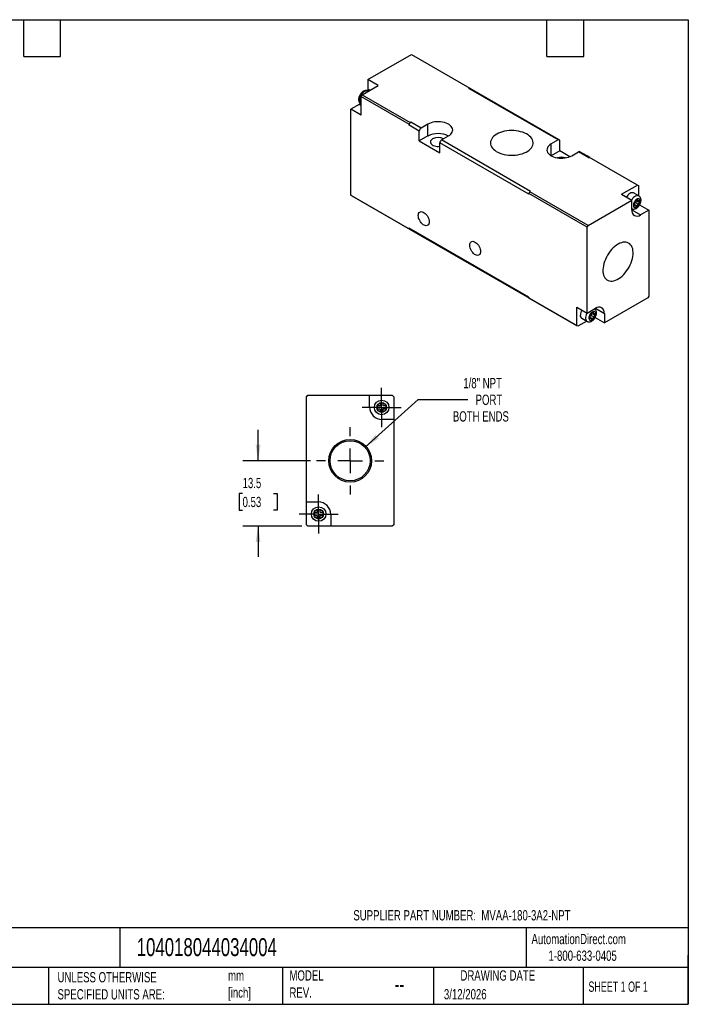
# Model space of a CAD drawing. Header units: millimetres. Extents: x 6 to 273, y 6 to 210.
# Tile 2 of 2: x 135 to 273, y 6 to 210. Entities that reach past the tile are written whole.
import ezdxf

# ---------------------------------------------------------------- set-up
doc = ezdxf.new("R2010")
doc.units = ezdxf.units.MM
doc.linetypes.add('SLD-Center', pattern=[19.05, 15.24, -1.27, 1.27, -1.27])
doc.linetypes.add('SLD-Solid', pattern=[0])
doc.layers.add('CENTER', color=40, linetype='SLD-Center')
doc.layers.add('DIMENSIONS', color=140, linetype='SLD-Solid', lineweight=25)
doc.layers.add('TEXT', color=140, linetype='SLD-Solid', lineweight=25)
doc.styles.add('SLDTEXTSTYLE0', font='TXT', dxfattribs={"width": 0.7})
doc.styles.add('SLDTEXTSTYLE1', font='TXT', dxfattribs={"width": 0.65})
doc.dimstyles.new('SLDDIMSTYLE0', dxfattribs={"dimtxt": 2.158008, "dimasz": 3.302, "dimexe": 0, "dimexo": 0.0625, "dimgap": 0.539502, "dimtad": 0, "dimtih": 1, "dimtoh": 1, "dimdec": 1, "dimrnd": 1e-09, "dimzin": 12, "dimdsep": 46, "dimtxsty": 'SLDTEXTSTYLE0', "dimsah": 1, "dimcen": 0.09, "dimadec": 0, "dimazin": 3, "dimtfac": 1, "dimtdec": 1, "dimtmove": 0, "dimatfit": 0, "dimfxl": 0, "dimfrac": 2, "dimtolj": 1, "dimtzin": 12, "dimarcsym": 0})
doc.dimstyles.new('SLDDIMSTYLE4', dxfattribs={"dimtxt": 2.158008, "dimasz": 3.302, "dimexe": 0, "dimexo": 0.0625, "dimgap": 0.539502, "dimtad": 0, "dimtih": 1, "dimtoh": 1, "dimdec": 1, "dimrnd": 1e-09, "dimzin": 12, "dimdsep": 46, "dimtxsty": 'SLDTEXTSTYLE0', "dimsah": 1, "dimcen": 0, "dimadec": 0, "dimazin": 3, "dimtfac": 1, "dimtdec": 1, "dimtofl": 0, "dimtmove": 0, "dimatfit": 3, "dimfxl": 0, "dimfrac": 2, "dimtolj": 1, "dimtzin": 12, "dimarcsym": 0})

# ---------------------------------------------------------------- blocks, each defined once
blk = doc.blocks.new('_D_6')
at = {"layer": 'DIMENSIONS'}
for p, q in [((184.26, 118.53), (184.26, 124.88)), ((195.05, 118.53), (181.09, 118.53)), ((181.06, 111.78), (180.33, 111.78)), ((180.33, 111.78), (180.33, 108.35)), ((187.47, 111.78), (188.19, 111.78)), ((188.19, 111.78), (188.19, 108.35)), ((180.33, 108.35), (181.06, 108.35)), ((188.19, 108.35), (187.47, 108.35)), ((193.29, 105.03), (181.09, 105.03)), ((184.26, 105.03), (184.26, 98.68))]:
    blk.add_line(p, q, dxfattribs=at)
for points in [[(184.26, 118.53), (184.77, 121.83), (183.76, 121.83)], [(184.26, 105.03), (183.76, 101.73), (184.77, 101.73)]]:
    blk.add_solid(points, dxfattribs=at)
at = {"layer": 'DIMENSIONS', "char_height": 2.117, "attachment_point": 1, "style": 'SLDTEXTSTYLE0'}
for s, insert in [('13.5', (181.06, 114.99)), ('0.53', (181.06, 111.08))]:
    blk.add_mtext(s, dxfattribs=dict(at, insert=insert))
blk = doc.blocks.new('_D_7')
at = {"layer": 'DIMENSIONS'}
for p, q in [((206.34, 121.3), (217.31, 131.16)), ((217.31, 131.16), (227.56, 131.16))]:
    blk.add_line(p, q, dxfattribs=at)
blk.add_solid([(206.34, 121.3), (209.14, 123.13), (208.46, 123.88)], dxfattribs=at)
at = {"layer": 'DIMENSIONS', "char_height": 2.117, "attachment_point": 1, "style": 'SLDTEXTSTYLE0'}
for s, insert in [('1/8" NPT', (226.61, 135.6)), ('PORT', (229.15, 132.17)), ('BOTH ENDS', (224.46, 128.74))]:
    blk.add_mtext(s, dxfattribs=dict(at, insert=insert))
blk = doc.blocks.new('SW_CENTERMARKSYMBOL_2')
at = {"layer": 'CENTER', "color": 0}
for p, q in [((0, 5.08), (0, 6.95)), ((0, 0), (0, 2.54)), ((-5.08, 0), (-6.95, 0)), ((0, 0), (-2.54, 0)), ((0, 0), (0, -2.54)), ((0, 0), (2.54, 0)), ((5.08, 0), (6.95, 0)), ((0, -5.08), (0, -6.95))]:
    blk.add_line(p, q, dxfattribs=at)
blk = doc.blocks.new('SW_CENTERMARKSYMBOL_3')
at = {"layer": 'CENTER', "color": 0}
for p, q in [((0, 2.54), (0, 4.04)), ((0, 0), (0, 2.54)), ((-2.54, 0), (-4.04, 0)), ((0, 0), (-2.54, 0)), ((0, 0), (0, -2.54)), ((0, 0), (2.54, 0)), ((2.54, 0), (4.04, 0)), ((0, -2.54), (0, -4.04))]:
    blk.add_line(p, q, dxfattribs=at)
blk = doc.blocks.new('SW_CENTERMARKSYMBOL_4')
at = {"layer": 'CENTER', "color": 0}
for p, q in [((0, 2.54), (0, 4.04)), ((0, 0), (0, 2.54)), ((-2.54, 0), (-4.04, 0)), ((0, 0), (-2.54, 0)), ((0, 0), (0, -2.54)), ((0, 0), (2.54, 0)), ((2.54, 0), (4.04, 0)), ((0, -2.54), (0, -4.04))]:
    blk.add_line(p, q, dxfattribs=at)

msp = doc.modelspace()

# ---------------------------------------------------------------- linework, layer by layer
for p, q in [((206.93, 197.18), (215.91, 202.37)), ((215.91, 202.37), (227.93, 195.43)), ((209.05, 195.96), (206.93, 197.18)), ((206.93, 197.18), (206.93, 195.22)), ((205.72, 194.04), (209.05, 195.96)), ((207.35, 194.98), (206.93, 195.22)), ((227.78, 195.35), (227.93, 195.43)), ((246.17, 184.73), (227.78, 195.35)), ((227.93, 195.43), (228, 195.39)), ((228, 195.39), (228.03, 195.37)), ((246.42, 184.76), (228.03, 195.37)), ((205.51, 193.67), (205.72, 194.04)), ((205.51, 189.83), (205.51, 193.67)), ((205.51, 193.67), (215.41, 187.96)), ((205.72, 194.04), (215.62, 188.33)), ((207.01, 194.78), (206.97, 194.81)), ((205.09, 192.04), (203.39, 191.06)), ((203.39, 173.34), (203.39, 191.06)), ((205.51, 189.83), (203.39, 191.06)), ((205.51, 191.79), (205.09, 192.04)), ((205.47, 192.21), (205.51, 192.19)), ((215.41, 187.96), (215.48, 188.08)), ((215.41, 187.79), (215.41, 187.96)), ((217.53, 186.57), (215.41, 187.79)), ((215.48, 188.08), (215.55, 188.2)), ((215.55, 188.2), (215.62, 188.33)), ((215.62, 188.33), (215.76, 188.41)), ((217.89, 187.18), (215.76, 188.41)), ((219.3, 188), (217.89, 187.18)), ((219.3, 185.55), (219.3, 188)), ((217.53, 184.53), (217.53, 186.57)), ((219.3, 185.55), (217.53, 184.53)), ((222.13, 184.73), (223.54, 185.55)), ((217.53, 184.53), (221.77, 182.08)), ((221.77, 182.08), (221.77, 184.12)), ((240.16, 173.51), (221.77, 184.12)), ((240.51, 174.12), (222.13, 184.73)), ((246.17, 184.73), (244.76, 183.92)), ((244.76, 181.47), (244.76, 183.92)), ((246.52, 182.49), (246.52, 184.53)), ((246.52, 182.49), (244.76, 181.47)), ((248.61, 181.28), (246.52, 182.49)), ((249, 181.47), (250.41, 182.28)), ((252.53, 181.06), (250.41, 182.28)), ((252.78, 181.08), (250.66, 182.31)), ((252.53, 181.06), (252.67, 181.14)), ((262.57, 175.43), (252.67, 181.14)), ((259.25, 173.51), (262.57, 175.43)), ((262.57, 175.43), (262.79, 175.3)), ((262.79, 175.3), (262.79, 173.2)), ((203.39, 173.34), (215.41, 166.4)), ((203.6, 173.22), (203.39, 173.34)), ((203.6, 173.22), (215.62, 166.28)), ((240.16, 173.67), (240.23, 173.79)), ((252.18, 166.73), (240.16, 173.67)), ((240.16, 173.51), (240.16, 173.67)), ((240.3, 173.92), (240.37, 174.04)), ((240.37, 174.04), (240.51, 174.12)), ((252.39, 167.1), (240.37, 174.04)), ((259.25, 173.51), (261.37, 172.28)), ((262.83, 173.17), (261.77, 173.79)), ((252.39, 167.1), (261.37, 172.28)), ((261.37, 170.32), (261.37, 172.28)), ((262.22, 171.79), (261.8, 171.55)), ((261.8, 171.55), (261.8, 171.06)), ((261.8, 171.55), (262.22, 171.3)), ((261.8, 171.06), (262.22, 171.3)), ((261.94, 171.63), (261.94, 171.47)), ((262.65, 172.53), (262.22, 172.28)), ((262.22, 172.28), (262.22, 171.79)), ((262.22, 172.28), (262.65, 172.04)), ((262.36, 172.2), (262.22, 172.12)), ((262.22, 171.79), (262.65, 171.55)), ((262.22, 171.3), (262.22, 170.81)), ((262.22, 171.3), (262.65, 171.06)), ((262.22, 170.81), (262.65, 171.06)), ((262.36, 172.2), (262.36, 172.2)), ((262.36, 172.2), (263.07, 171.79)), ((262.65, 172.04), (262.65, 172.53)), ((263.07, 172.28), (262.65, 172.04)), ((262.65, 171.55), (263.07, 171.79)), ((262.65, 171.06), (262.65, 171.55)), ((263.01, 171.34), (264.91, 170.24)), ((263.07, 171.79), (263.07, 172.28)), ((261.37, 170.32), (263.21, 169.26)), ((264.91, 170.24), (263.21, 169.26)), ((264.91, 170.24), (264.91, 152.52)), ((252.18, 166.73), (252.39, 167.1)), ((252.18, 149.01), (252.18, 166.73)), ((240.16, 152.28), (215.41, 166.56)), ((215.41, 166.4), (215.41, 166.56)), ((215.48, 166.36), (215.41, 166.4)), ((215.52, 166.34), (215.48, 166.36)), ((215.51, 166.34), (240.26, 152.05)), ((264.91, 152.52), (264.7, 152.15)), ((240.16, 152.11), (240.16, 152.28)), ((250.06, 146.4), (240.16, 152.11)), ((240.23, 152.07), (240.16, 152.11)), ((240.37, 151.99), (240.3, 152.03)), ((250.27, 146.28), (240.37, 151.99)), ((264.7, 152.15), (255.72, 146.97)), ((250.06, 150.24), (252.18, 149.01)), ((250.06, 146.4), (250.06, 150.24)), ((252.18, 149.01), (253.88, 149.99)), ((253.03, 148.52), (252.6, 148.28)), ((252.75, 148.36), (252.75, 148.2)), ((253.45, 149.26), (253.03, 149.01)), ((253.03, 149.01), (253.03, 148.52)), ((253.03, 149.01), (253.45, 148.77)), ((253.17, 148.93), (253.03, 148.85)), ((253.03, 148.52), (253.45, 148.28)), ((253.17, 148.93), (253.17, 148.93)), ((253.17, 148.93), (253.88, 148.52)), ((253.45, 148.77), (253.45, 149.26)), ((253.88, 149.01), (253.45, 148.77)), ((253.45, 148.28), (253.88, 148.52)), ((253.88, 149.99), (255.72, 148.93)), ((253.88, 148.52), (253.88, 149.01)), ((255.72, 148.93), (255.72, 146.97)), ((250.27, 146.28), (250.06, 146.4)), ((252.09, 147.33), (250.27, 146.28)), ((251.08, 147.92), (252.14, 147.3)), ((252.6, 148.28), (252.6, 147.79)), ((252.6, 148.28), (253.03, 148.03)), ((252.6, 147.79), (253.03, 148.03)), ((253.03, 148.03), (253.03, 147.54)), ((253.03, 148.03), (253.45, 147.79)), ((253.03, 147.54), (253.45, 147.79)), ((253.45, 147.79), (253.45, 148.28)), ((253.82, 148.07), (255.72, 146.97)), ((194.26, 131.73), (194.56, 132.03)), ((194.26, 110.03), (194.26, 131.73)), ((194.56, 132.03), (207.26, 132.03)), ((207.26, 129.63), (207.26, 132.03)), ((207.26, 132.03), (211.96, 132.03)), ((210.06, 130.43), (209.46, 130.43)), ((209.46, 130.43), (209.46, 129.83)), ((210.06, 129.83), (210.06, 130.43)), ((211.96, 132.03), (212.26, 131.73)), ((212.26, 131.73), (212.26, 127.03)), ((209.46, 129.83), (208.86, 129.83)), ((208.86, 129.83), (208.86, 129.23)), ((208.86, 129.23), (209.46, 129.23)), ((209.46, 129.23), (209.46, 128.63)), ((209.46, 128.63), (210.06, 128.63)), ((210.66, 129.83), (210.06, 129.83)), ((210.06, 128.63), (210.06, 129.23)), ((210.06, 129.23), (210.66, 129.23)), ((210.66, 129.23), (210.66, 129.83)), ((212.26, 127.03), (209.86, 127.03)), ((212.26, 127.03), (212.26, 105.33)), ((194.26, 110.03), (196.66, 110.03)), ((194.26, 105.33), (194.26, 110.03)), ((196.46, 107.83), (195.86, 107.83)), ((195.86, 107.83), (195.86, 107.23)), ((197.06, 108.43), (196.46, 108.43)), ((196.46, 108.43), (196.46, 107.83)), ((197.06, 107.83), (197.06, 108.43)), ((197.66, 107.83), (197.06, 107.83)), ((197.66, 107.23), (197.66, 107.83)), ((195.86, 107.23), (196.46, 107.23)), ((196.46, 107.23), (196.46, 106.63)), ((196.46, 106.63), (197.06, 106.63)), ((197.06, 107.23), (197.66, 107.23)), ((197.06, 106.63), (197.06, 107.23)), ((199.26, 107.43), (199.26, 105.03)), ((194.56, 105.03), (194.26, 105.33)), ((199.26, 105.03), (194.56, 105.03)), ((211.96, 105.03), (199.26, 105.03)), ((212.26, 105.33), (211.96, 105.03))]:
    msp.add_line(p, q)
at = {"flags": 128}
for points in [[(206.93, 195.22), (206.91, 194.91), (206.9, 194.86)], [(206.97, 194.81), (206.83, 194.86), (206.66, 194.88), (206.47, 194.84), (206.27, 194.76), (206.07, 194.63), (205.87, 194.47), (205.69, 194.26), (205.52, 194.03), (205.38, 193.78), (205.28, 193.53), (205.2, 193.27), (205.16, 193.02), (205.16, 192.78), (205.2, 192.58), (205.28, 192.4), (205.38, 192.27), (205.47, 192.21)], [(205.4, 192.25), (205.35, 192.21), (205.09, 192.04)], [(223.54, 185.55), (223.81, 185.73), (224.04, 185.93), (224.21, 186.14), (224.34, 186.36), (224.41, 186.6), (224.42, 186.83), (224.38, 187.07), (224.28, 187.3), (224.13, 187.52), (223.93, 187.72), (223.68, 187.91), (223.39, 188.08), (223.07, 188.22), (222.71, 188.34), (222.33, 188.42), (221.93, 188.48), (221.52, 188.5), (221.11, 188.5), (220.71, 188.46), (220.32, 188.39), (219.95, 188.28), (219.61, 188.15), (219.3, 188)], [(220.29, 184.98), (220.1, 184.85), (219.96, 184.7), (219.86, 184.54), (219.82, 184.37), (219.84, 184.2), (219.9, 184.03), (220.02, 183.87), (220.19, 183.73), (220.4, 183.61), (220.64, 183.52), (220.91, 183.45), (221.2, 183.41), (221.49, 183.4), (221.77, 183.42)], [(233.51, 185.92), (233.18, 185.71), (232.9, 185.48), (232.66, 185.24), (232.47, 184.98), (232.34, 184.71), (232.25, 184.44), (232.22, 184.16), (232.24, 183.88), (232.31, 183.6), (232.44, 183.33), (232.61, 183.07), (232.84, 182.82), (233.11, 182.59), (233.42, 182.37), (233.77, 182.18), (234.16, 182.01), (234.58, 181.87), (235.02, 181.75), (235.48, 181.66), (235.96, 181.61), (236.44, 181.58), (236.93, 181.58), (237.41, 181.62), (237.88, 181.68), (238.34, 181.78), (238.77, 181.9), (239.18, 182.05), (239.56, 182.23), (239.91, 182.42), (240.21, 182.64), (240.47, 182.88), (240.68, 183.13), (240.85, 183.39), (240.96, 183.67), (241.02, 183.95), (241.03, 184.23), (240.98, 184.5), (240.88, 184.78), (240.73, 185.05), (240.53, 185.3), (240.28, 185.54), (239.99, 185.77), (239.65, 185.97), (239.28, 186.15), (238.88, 186.31), (238.45, 186.44), (238, 186.54), (237.53, 186.61), (237.05, 186.65), (236.56, 186.67), (236.08, 186.65), (235.6, 186.6), (235.14, 186.52), (234.69, 186.41), (234.26, 186.27), (233.87, 186.11), (233.51, 185.92)], [(244.76, 183.92), (244.49, 183.74), (244.26, 183.54), (244.09, 183.33), (243.96, 183.1), (243.89, 182.87), (243.88, 182.63), (243.92, 182.4), (244.02, 182.17), (244.17, 181.95), (244.37, 181.74), (244.62, 181.55), (244.91, 181.39), (245.23, 181.24), (245.59, 181.13), (245.97, 181.04), (246.37, 180.99), (246.77, 180.96), (247.18, 180.97), (247.59, 181.01), (247.98, 181.08), (248.35, 181.18), (248.69, 181.31), (249, 181.47)], [(261.77, 173.79), (261.71, 173.81), (261.55, 173.85), (261.37, 173.84), (261.17, 173.79), (260.97, 173.68), (260.77, 173.53), (260.58, 173.35), (260.4, 173.13), (260.27, 172.92)], [(262.83, 173.17), (262.69, 173.23), (262.52, 173.24), (262.33, 173.21), (262.13, 173.13), (261.93, 173), (261.73, 172.83), (261.55, 172.63), (261.38, 172.4), (261.33, 172.31)], [(263.14, 172.08), (263.12, 172.26), (263.06, 172.4), (262.97, 172.51), (262.86, 172.57), (262.71, 172.58), (262.56, 172.55), (262.39, 172.46), (262.23, 172.34), (262.08, 172.17), (261.95, 171.98), (261.84, 171.78), (261.77, 171.57), (261.73, 171.36), (261.73, 171.17), (261.77, 171.01), (261.84, 170.88), (261.95, 170.8), (262.08, 170.76), (262.23, 170.77), (262.39, 170.83), (262.56, 170.94), (262.71, 171.08), (262.86, 171.26), (262.97, 171.46), (263.06, 171.67), (263.12, 171.88), (263.14, 172.08)], [(219.58, 167.83), (219.56, 167.6), (219.51, 167.4), (219.41, 167.24), (219.29, 167.12), (219.13, 167.05), (218.96, 167.02), (218.76, 167.05), (218.56, 167.12), (218.35, 167.24), (218.14, 167.41), (217.95, 167.61), (217.77, 167.83), (217.61, 168.09), (217.49, 168.35), (217.4, 168.62), (217.34, 168.89), (217.32, 169.14), (217.34, 169.37), (217.4, 169.56), (217.49, 169.73), (217.61, 169.85), (217.77, 169.92), (217.95, 169.94), (218.14, 169.92), (218.35, 169.84), (218.56, 169.72), (218.76, 169.56), (218.96, 169.36), (219.13, 169.13), (219.29, 168.88), (219.41, 168.62), (219.51, 168.35), (219.56, 168.08), (219.58, 167.83)], [(230.19, 161.71), (230.17, 161.48), (230.11, 161.28), (230.02, 161.12), (229.89, 161), (229.74, 160.92), (229.56, 160.9), (229.37, 160.93), (229.16, 161), (228.95, 161.12), (228.75, 161.28), (228.55, 161.48), (228.38, 161.71), (228.22, 161.96), (228.1, 162.23), (228, 162.5), (227.95, 162.76), (227.93, 163.01), (227.95, 163.24), (228, 163.44), (228.1, 163.6), (228.22, 163.72), (228.38, 163.8), (228.55, 163.82), (228.75, 163.8), (228.95, 163.72), (229.16, 163.6), (229.37, 163.44), (229.56, 163.24), (229.74, 163.01), (229.89, 162.76), (230.02, 162.49), (230.11, 162.22), (230.17, 161.96), (230.19, 161.71)], [(258.54, 163.23), (258.2, 163.01), (257.86, 162.75), (257.53, 162.45), (257.21, 162.11), (256.91, 161.75), (256.63, 161.36), (256.37, 160.95), (256.14, 160.53), (255.93, 160.09), (255.76, 159.65), (255.62, 159.2), (255.52, 158.77), (255.46, 158.34), (255.43, 157.93), (255.44, 157.54), (255.48, 157.17), (255.57, 156.83), (255.69, 156.53), (255.84, 156.27), (256.03, 156.05), (256.25, 155.87), (256.5, 155.73), (256.77, 155.64), (257.06, 155.6), (257.37, 155.61), (257.7, 155.67), (258.03, 155.78), (258.37, 155.93), (258.72, 156.13), (259.06, 156.37), (259.39, 156.65), (259.72, 156.97), (260.03, 157.32), (260.32, 157.69), (260.59, 158.09), (260.84, 158.51), (261.06, 158.94), (261.24, 159.39), (261.4, 159.83), (261.52, 160.27), (261.6, 160.7), (261.65, 161.12), (261.66, 161.52), (261.63, 161.9), (261.57, 162.25), (261.46, 162.57), (261.32, 162.86), (261.15, 163.1), (260.95, 163.3), (260.72, 163.46), (260.46, 163.57), (260.18, 163.64), (259.87, 163.65), (259.56, 163.62), (259.23, 163.53), (258.89, 163.4), (258.54, 163.23)], [(252.14, 149.04), (252.05, 148.88), (251.94, 148.62), (251.87, 148.36), (251.83, 148.11), (251.83, 147.88), (251.87, 147.67), (251.94, 147.5), (252.05, 147.37), (252.14, 147.3)], [(253.95, 148.81), (253.93, 148.99), (253.87, 149.13), (253.78, 149.24), (253.66, 149.3), (253.52, 149.31), (253.36, 149.27), (253.2, 149.19), (253.04, 149.06), (252.89, 148.9), (252.76, 148.71), (252.65, 148.51), (252.58, 148.3), (252.54, 148.09), (252.54, 147.9), (252.58, 147.74), (252.65, 147.61), (252.76, 147.53), (252.89, 147.49), (253.04, 147.5), (253.2, 147.56), (253.36, 147.67), (253.52, 147.81), (253.66, 147.99), (253.78, 148.19), (253.87, 148.4), (253.93, 148.61), (253.95, 148.81)], [(194.46, 131.93), (194.41, 131.88), (194.36, 131.83)], [(212.16, 131.83), (212.12, 131.88), (212.06, 131.93)]]:
    msp.add_lwpolyline(points, dxfattribs=at)
for centre, radius in [((209.76, 129.53), 1.5), ((209.76, 129.53), 1), ((203.26, 118.53), 4.41), ((203.26, 118.53), 4.14), ((196.76, 107.53), 1.5), ((196.76, 107.53), 1)]:
    msp.add_circle(centre, radius)
for centre, radius, start, end in [((227.94, 195.11), 0.279, 78.0799, 123.6977), ((216.1, 187.78), 0.686, 153.7075, 178.4976), ((216.12, 187.82), 0.686, 121.5004, 146.2929), ((218.3, 186.53), 0.768, 122.6055, 177.3945), ((221.42, 181.46), 4.6, 62.5659, 117.4395), ((221.42, 182.81), 2.44, 62.4197, 117.5904), ((222.54, 184.09), 0.768, 122.6055, 177.3945), ((246.31, 184.56), 0.218, 350.786, 129.2033), ((246.88, 178.57), 2.59, 71.1484, 108.8516), ((250.56, 182.08), 0.251, 65.6929, 125.6176), ((262.5, 170.15), 1.14, 171.271, 308.7182), ((215.69, 166.55), 0.279, 176.3002, 221.9099), ((251.48, 148.51), 0.723, 172.9359, 235.7519), ((252.95, 148.52), 2.18, 148.9786, 177.9171), ((254.59, 149.1), 1.14, 351.271, 128.7182), ((209.86, 129.63), 2.6, 180, 270), ((196.66, 107.43), 2.6, 0, 90)]:
    msp.add_arc(centre, radius, start, end)
for points, knots in [([(206.97, 194.8), (206.94, 194.82), (206.86, 194.87), (206.7, 194.91), (206.5, 194.93), (206.3, 194.9), (206.1, 194.83), (205.9, 194.73), (205.71, 194.58), (205.53, 194.4), (205.37, 194.19), (205.23, 193.96), (205.12, 193.71), (205.05, 193.46), (205.01, 193.21), (205.01, 192.96), (205.05, 192.74), (205.13, 192.55), (205.24, 192.39), (205.36, 192.28), (205.44, 192.23), (205.47, 192.21)], [0, 0, 0, 0, 0.025635, 0.076016, 0.12575, 0.176487, 0.229609, 0.285809, 0.344547, 0.404272, 0.463883, 0.52338, 0.583138, 0.643525, 0.70507, 0.768131, 0.823182, 0.875309, 0.925167, 0.97378, 1, 1, 1, 1]), ([(263.29, 172.28), (263.29, 172.33), (263.28, 172.45), (263.24, 172.64), (263.17, 172.83), (263.06, 172.99), (262.94, 173.1), (262.86, 173.15), (262.83, 173.17)], [0, 0, 0, 0, 0.132071, 0.338129, 0.533064, 0.719449, 0.901097, 1, 1, 1, 1]), ([(261.37, 170.56), (261.39, 170.55), (261.46, 170.5), (261.61, 170.47), (261.8, 170.45), (262, 170.48), (262.2, 170.55), (262.4, 170.66), (262.59, 170.81), (262.77, 170.99), (262.93, 171.2), (263.07, 171.43), (263.18, 171.67), (263.25, 171.93), (263.28, 172.13), (263.29, 172.25), (263.29, 172.28)], [0, 0, 0, 0, 0.019795, 0.089824, 0.158989, 0.229591, 0.303541, 0.381775, 0.463506, 0.54656, 0.629448, 0.712184, 0.795296, 0.879292, 0.964914, 1, 1, 1, 1]), ([(252.14, 147.31), (252.17, 147.29), (252.25, 147.24), (252.41, 147.2), (252.61, 147.18), (252.81, 147.21), (253.01, 147.28), (253.21, 147.39), (253.4, 147.54), (253.58, 147.72), (253.74, 147.93), (253.88, 148.16), (253.98, 148.4), (254.06, 148.66), (254.09, 148.86), (254.1, 149.03), (254.09, 149.18), (254.05, 149.36), (253.98, 149.56), (253.87, 149.72), (253.76, 149.82), (253.69, 149.86), (253.67, 149.87)], [0, 0, 0, 0, 0.0261769, 0.0771878, 0.1275689, 0.1789976, 0.2328642, 0.2898516, 0.3493868, 0.4098856, 0.4702627, 0.53053, 0.5910705, 0.6522557, 0.7146247, 0.7401823, 0.7759964, 0.831874, 0.8847351, 0.9352777, 0.9845358, 1, 1, 1, 1])]:
    msp.add_open_spline(points, degree=3, knots=knots)
for points in [[(240.23, 173.79), (240.25, 173.84), (240.27, 173.88), (240.3, 173.92)], [(240.26, 152.05), (240.25, 152.06), (240.24, 152.06), (240.23, 152.07)], [(240.3, 152.03), (240.29, 152.04), (240.27, 152.04), (240.26, 152.05)]]:
    msp.add_open_spline(points, degree=3)
at = {"layer": 'TEXT'}
for p, q in [((6.35, 209.55), (273.05, 209.55)), ((135.89, 201.93), (135.89, 209.55)), ((143.51, 201.93), (143.51, 209.55)), ((243.84, 201.93), (243.84, 209.55)), ((251.46, 201.93), (251.46, 209.55)), ((273.05, 209.55), (273.05, 6.35)), ((135.89, 201.93), (143.51, 201.93)), ((243.84, 201.93), (251.46, 201.93)), ((273.05, 22.13), (6.35, 22.13)), ((155.76, 22.13), (155.76, 13.97)), ((239.58, 22.13), (239.58, 13.97)), ((273.05, 6.35), (273.05, 16.51)), ((273.05, 13.97), (6.35, 13.97)), ((141, 13.97), (141, 6.35)), ((189.3, 13.97), (189.3, 6.35)), ((220.47, 13.97), (220.47, 6.35)), ((251.35, 13.97), (251.35, 6.35)), ((6.35, 6.35), (273.05, 6.35))]:
    msp.add_line(p, q, dxfattribs=at)

# ---------------------------------------------------------------- block references
at = {"layer": 'CENTER'}
for name, p in [('SW_CENTERMARKSYMBOL_4', (209.76, 129.53)), ('SW_CENTERMARKSYMBOL_2', (203.26, 118.53)), ('SW_CENTERMARKSYMBOL_3', (196.76, 107.53))]:
    msp.add_blockref(name, p, dxfattribs=at)

# ---------------------------------------------------------------- texts
at = {"layer": 'TEXT'}
for s, insert, char_height, attachment_point, style in [('SUPPLIER PART NUMBER:  MVAA-180-3A2-NPT', (203.92, 25.78), 2.1167, 1, 'SLDTEXTSTYLE0'), ('AutomationDirect.com', (240.69, 20.88), 2.1167, 1, 'SLDTEXTSTYLE0'), ('104018044034004', (159.21, 20), 3.7042, 1, 'SLDTEXTSTYLE0'), ('1-800-633-0405', (244.19, 17.44), 2.1167, 1, 'SLDTEXTSTYLE0'), ('UNLESS OTHERWISE ^JSPECIFIED UNITS ARE:', (142.87, 13), 2.1167, 1, 'SLDTEXTSTYLE0'), ('mm^J[inch]', (178.06, 13.36), 2.117, 1, 'SLDTEXTSTYLE0'), ('MODEL ^JREV.', (190.73, 13.36), 2.1167, 1, 'SLDTEXTSTYLE0'), ('DRAWING DATE', (233.73, 13.36), 2.1167, 2, 'SLDTEXTSTYLE0'), ('--', (212.43, 12.08), 3.175, 1, 'SLDTEXTSTYLE0'), ('SHEET 1 OF 1', (252.44, 11.05), 2.1167, 1, 'SLDTEXTSTYLE1'), ('3/12/2026', (222.61, 9.49), 2.117, 1, 'SLDTEXTSTYLE0')]:
    msp.add_mtext(s, dxfattribs=dict(at, insert=insert, char_height=char_height, attachment_point=attachment_point, style=style))

# ---------------------------------------------------------------- dimensions: what is measured, and where the dimension line sits
at = {"layer": 'DIMENSIONS'}
dim = msp.add_diameter_dim_2p(p1=(200.18, 115.76), p2=(206.34, 121.3), text='1/8" NPT\\PPORT\\PBOTH ENDS', dimstyle='SLDDIMSTYLE4', override={"dimpost": '<>'}, dxfattribs=at)
dim.commit()
dim.dimension.update_dxf_attribs({"geometry": '_D_7', "text_midpoint": (232.96, 131.16), "dimtype": 163})
dim = msp.add_linear_dim(base=(184.26, 118.53), p1=(194.56, 105.03), p2=(196.32, 118.53), angle=90, dimstyle='SLDDIMSTYLE0', dxfattribs=at)
dim.commit()
dim.dimension.update_dxf_attribs({"geometry": '_D_6', "text_midpoint": (184.26, 111.78), "dimtype": 160})

doc.saveas('drawing.dxf')
